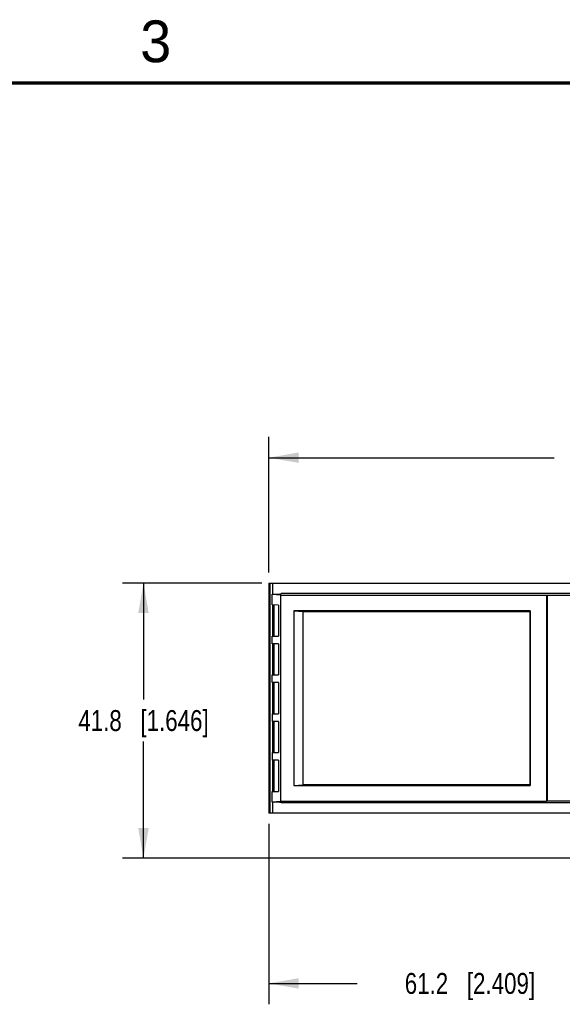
# Model space of a CAD drawing. Header units: inches. Extents: x 0 to 22, y 0 to 17.
# Tile 17 of 24: x 7.5 to 10.7, y 11 to 16.9. Entities that reach past the tile are written whole.
import ezdxf

# ---------------------------------------------------------------- set-up
doc = ezdxf.new("R2010")
doc.units = ezdxf.units.IN
doc.header["$LTSCALE"] = 1.21
doc.header["$MEASUREMENT"] = 0
doc.layers.get('0').update_dxf_attribs({"linetype": 'CONTINUOUS'})
doc.layers.add('DIMENSIONS', color=7, linetype='CONTINUOUS')
doc.styles.get("Standard").update_dxf_attribs({"font": 'txt', "width": 0.8})
doc.styles.add('TEXTSTYLE_2', font='txt')
doc.dimstyles.new('DIMSTYLE_1', dxfattribs={"dimtxt": 0.125, "dimasz": 0.18, "dimexe": 0.125, "dimexo": 0.0625, "dimgap": 0.0625, "dimtad": 0, "dimtih": 1, "dimtoh": 1, "dimdsep": 46, "dimtxsty": 'STANDARD', "dimblk": '_FILLED', "dimblk1": '_FILLED', "dimblk2": '_FILLED', "dimcen": 0.09, "dimadec": 0, "dimazin": 0, "dimtp": 0.01, "dimtm": 0.01, "dimtfac": 1, "dimtofl": 0, "dimtmove": 0, "dimatfit": 3, "dimldrblk": '_FILLED', "dimfxl": 1, "dimtolj": 1, "dimarcsym": 0})

# ---------------------------------------------------------------- blocks, each defined once
blk = doc.blocks.new('_FILLED')
at = {"color": 0, "linetype": 'BYBLOCK'}
blk.add_solid([(0, 0), (-1, 0.174), (-1, -0.174)], dxfattribs=at)
blk = doc.blocks.new('*D0')
at = {"layer": 'DIMENSIONS', "color": 2, "linetype": 'CONTINUOUS'}
for p, q in [((8.9166, 13.5088), (8.082, 13.5088)), ((8.207, 13.5088), (8.207, 12.8109)), ((8.207, 11.8631), (8.207, 12.5609)), ((10.8321, 11.8631), (8.082, 11.8631))]:
    blk.add_line(p, q, dxfattribs=at)
at = {"layer": 'DIMENSIONS', "color": 2, "linetype": 'CONTINUOUS', "xscale": 0.18, "yscale": 0.18, "zscale": 0.18}
for p, rotation in [((8.207, 13.5088), 90), ((8.207, 11.8631), 269.9999999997)]:
    blk.add_blockref('_FILLED', p, dxfattribs=dict(at, rotation=rotation))
at = {"layer": 'DIMENSIONS', "color": 2, "linetype": 'CONTINUOUS', "insert": (8.207, 12.7484), "char_height": 0.125, "width": 1.225, "attachment_point": 2, "line_spacing_factor": 0.9}
blk.add_mtext('41.8{\\Ftxt.shx;\\W1.000000;\\H0.125000; }[1.646]', dxfattribs=at)
blk = doc.blocks.new('*D1')
at = {"layer": 'DIMENSIONS', "color": 2, "linetype": 'CONTINUOUS'}
for p, q in [((8.957, 13.5713), (8.957, 14.3838)), ((13.9245, 13.3173), (13.9245, 14.3838)), ((8.957, 14.2588), (10.6658, 14.2588)), ((13.9245, 14.2588), (12.2158, 14.2588))]:
    blk.add_line(p, q, dxfattribs=at)
at = {"layer": 'DIMENSIONS', "color": 2, "linetype": 'CONTINUOUS', "xscale": 0.18, "yscale": 0.18, "zscale": 0.18}
for p, rotation in [((8.957, 14.2588), 180), ((13.9245, 14.2588), 359.999999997)]:
    blk.add_blockref('_FILLED', p, dxfattribs=dict(at, rotation=rotation))
at = {"layer": 'DIMENSIONS', "color": 2, "linetype": 'CONTINUOUS', "insert": (11.4408, 14.3213), "char_height": 0.125, "width": 1.425, "attachment_point": 2, "line_spacing_factor": 0.9}
blk.add_mtext('126.17{\\Ftxt.shx;\\W1.000000;\\H0.125000; }[4.967]', dxfattribs=at)
blk = doc.blocks.new('*D2')
at = {"layer": 'DIMENSIONS', "color": 2, "linetype": 'CONTINUOUS'}
for p, q in [((8.957, 12.0683), (8.957, 10.9881)), ((11.3663, 11.8479), (11.3663, 10.9881)), ((8.957, 11.1131), (9.4867, 11.1131)), ((11.3663, 11.1131), (10.8367, 11.1131))]:
    blk.add_line(p, q, dxfattribs=at)
at = {"layer": 'DIMENSIONS', "color": 2, "linetype": 'CONTINUOUS', "xscale": 0.18, "yscale": 0.18, "zscale": 0.18, "rotation": 180}
blk.add_blockref('_FILLED', (8.957, 11.1131), dxfattribs=at)
at = {"layer": 'DIMENSIONS', "color": 2, "linetype": 'CONTINUOUS', "xscale": 0.18, "yscale": 0.18, "zscale": 0.18}
blk.add_blockref('_FILLED', (11.3663, 11.1131), dxfattribs=at)
at = {"layer": 'DIMENSIONS', "color": 2, "linetype": 'CONTINUOUS', "insert": (10.1617, 11.1756), "char_height": 0.125, "width": 1.225, "attachment_point": 2, "line_spacing_factor": 0.9}
blk.add_mtext('61.2{\\Ftxt.shx;\\W1.000000;\\H0.125000; }[2.409]', dxfattribs=at)

msp = doc.modelspace()

# ---------------------------------------------------------------- linework, layer by layer
at = {"color": 7, "linetype": 'CONTINUOUS'}
for p, q in [((8.957, 13.5088), (8.957, 12.1308)), ((8.957, 13.5088), (13.7759, 13.5088)), ((8.9586, 12.1308), (8.9586, 13.5088)), ((8.9661, 12.1308), (8.9661, 13.5088)), ((8.9791, 13.5088), (8.9791, 13.4412)), ((8.9767, 13.3779), (8.9767, 13.4412)), ((9.0279, 13.4355), (8.9767, 13.4399)), ((9.0279, 13.4355), (9.0279, 12.2041)), ((9.0279, 13.4355), (10.6195, 13.4355)), ((9.031, 13.4458), (9.031, 13.445)), ((11.1376, 13.4458), (9.031, 13.4458)), ((10.6195, 13.4355), (10.6243, 13.4362)), ((10.6195, 13.4355), (10.6195, 12.2041)), ((10.6243, 13.4362), (10.6243, 12.2034)), ((10.6243, 13.4362), (11.0225, 13.4362)), ((9.0162, 13.3773), (8.9767, 13.3779)), ((8.9791, 13.3779), (8.9791, 13.1908)), ((8.9885, 13.191), (8.9885, 13.3777)), ((9.0162, 13.3773), (9.0162, 13.1914)), ((9.1076, 13.3426), (9.1076, 12.297)), ((9.1076, 13.3426), (9.1627, 13.3378)), ((10.5216, 13.3426), (9.1076, 13.3426)), ((9.1627, 12.3018), (9.1627, 13.3378)), ((9.1627, 13.3378), (10.5206, 13.3378)), ((10.5216, 13.3426), (10.5206, 13.3378)), ((10.5206, 13.3378), (10.5206, 12.3018)), ((10.5216, 13.3426), (10.5216, 12.297)), ((8.9767, 13.1908), (9.0162, 13.1914)), ((8.9767, 13.1456), (8.9767, 13.1908)), ((9.0162, 13.145), (8.9767, 13.1456)), ((8.9791, 13.1456), (8.9791, 12.9585)), ((8.9885, 12.9587), (8.9885, 13.1454)), ((9.0162, 13.145), (9.0162, 12.9592)), ((8.9767, 12.9585), (9.0162, 12.9592)), ((8.9767, 12.9134), (8.9767, 12.9585)), ((9.0162, 12.9127), (8.9767, 12.9134)), ((8.9791, 12.9134), (8.9791, 12.7263)), ((8.9885, 12.7265), (8.9885, 12.9131)), ((9.0162, 12.9127), (9.0162, 12.7269)), ((8.9767, 12.7262), (9.0162, 12.7269)), ((8.9767, 12.7262), (8.9767, 12.6811)), ((9.0162, 12.6804), (8.9767, 12.6811)), ((8.9791, 12.6811), (8.9791, 12.494)), ((8.9885, 12.4942), (8.9885, 12.6809)), ((9.0162, 12.6804), (9.0162, 12.4946)), ((8.9767, 12.494), (9.0162, 12.4946)), ((8.9767, 12.494), (8.9767, 12.4488)), ((9.0162, 12.4482), (8.9767, 12.4488)), ((8.9791, 12.4488), (8.9791, 12.2617)), ((8.9885, 12.2619), (8.9885, 12.4486)), ((9.0162, 12.4482), (9.0162, 12.2623)), ((8.9767, 12.2617), (9.0162, 12.2623)), ((8.9767, 12.1984), (8.9767, 12.2617)), ((9.1076, 12.297), (9.1627, 12.3018)), ((9.1076, 12.297), (10.5216, 12.297)), ((10.5206, 12.3018), (9.1627, 12.3018)), ((10.5206, 12.3018), (10.5216, 12.297)), ((8.9767, 12.1997), (9.0279, 12.2041)), ((8.9791, 12.1984), (8.9791, 12.1308)), ((9.0279, 12.2041), (10.6195, 12.2041)), ((10.6243, 12.2034), (10.6195, 12.2041)), ((11.0225, 12.2034), (10.6243, 12.2034)), ((9.031, 12.1946), (9.031, 12.1938)), ((11.1376, 12.1938), (9.031, 12.1938)), ((13.7759, 12.1308), (8.957, 12.1308))]:
    msp.add_line(p, q, dxfattribs=at)
at = {"color": 7, "linetype": 'CONTINUOUS', "const_width": 0.02}
msp.add_lwpolyline([(21.5, 16.5), (0.5, 16.5)], dxfattribs=at)
at = {"color": 7, "linetype": 'CONTINUOUS'}
for centre, start_param, end_param in [((8.5703, 13.445), 5.784956, 6.375546), ((8.5703, 12.1946), -0.092361, 0.49823)]:
    msp.add_ellipse(centre, major_axis=(0.4627, 0), ratio=0.017455, start_param=start_param, end_param=end_param, dxfattribs=at)

# ---------------------------------------------------------------- texts
at = {"color": 2, "linetype": 'CONTINUOUS', "insert": (8.1875, 16.875), "char_height": 0.25, "width": 0.25, "attachment_point": 1, "line_spacing_factor": 0.9, "style": 'TEXTSTYLE_2'}
msp.add_mtext('3', dxfattribs=at)

# ---------------------------------------------------------------- dimensions: what is measured, and where the dimension line sits
at = {"layer": 'DIMENSIONS', "color": 2, "linetype": 'CONTINUOUS'}
for base, p1, p2, picture, middle in [((13.9245, 14.2588), (8.957, 13.5088), (13.9245, 13.2548), '*D1', (11.4408, 14.2588)), ((11.3663, 11.1131), (8.957, 12.1308), (11.3663, 11.9104), '*D2', (10.1617, 11.1131))]:
    dim = msp.add_linear_dim(base=base, p1=p1, p2=p2, dimstyle='DIMSTYLE_1', dxfattribs=at)
    dim.commit()
    dim.dimension.update_dxf_attribs({"geometry": picture, "text_midpoint": middle, "dimtype": 160})
dim = msp.add_linear_dim(base=(8.207, 11.8631), p1=(8.9791, 13.5088), p2=(10.8946, 11.8631), angle=270, dimstyle='DIMSTYLE_1', dxfattribs=at)
dim.commit()
dim.dimension.update_dxf_attribs({"geometry": '*D0', "text_midpoint": (8.207, 12.6859), "dimtype": 160})

doc.saveas('drawing.dxf')
